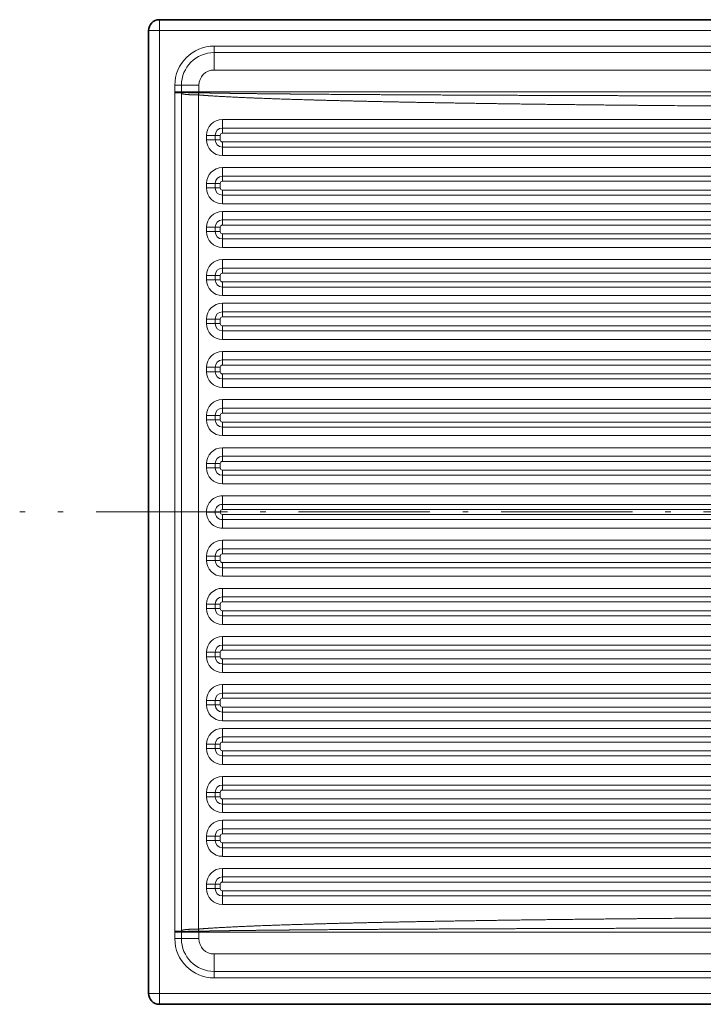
# Model space of a CAD drawing. Extents: x 22 to 382, y 25 to 234.
# Tile 1 of 5: x 22 to 85, y 41 to 131. Entities that reach past the tile are written whole.
import ezdxf

# ---------------------------------------------------------------- set-up
doc = ezdxf.new("R2010")
doc.units = 0
doc.linetypes.add('DASHDOT', pattern=[18.5, 12, -3, 0.5, -3])
doc.layers.get('0').update_dxf_attribs({"lineweight": 13})

# ---------------------------------------------------------------- blocks, each defined once
blk = doc.blocks.new('BLOCK9')
at = {"color": 7, "lineweight": 35}
for p, q in [((495, 225), (-495, 225)), ((-500, 220), (-500, 0)), ((-500, -220), (-500, 0)), ((495, -225), (-495, -225))]:
    blk.add_line(p, q, dxfattribs=at)
at = {"color": 7, "lineweight": 13, "ltscale": 0.125}
for p, q in [((-495, 225), (-495, 220)), ((-500, 220), (-495, 220)), ((-500, -220), (-495, -220)), ((-495, -225), (-495, -220))]:
    blk.add_line(p, q, dxfattribs=at)
at = {"color": 7, "lineweight": 13}
for p, q in [((495, 220), (-495, 220)), ((-495, 220), (-495, 0)), ((470, 212.95), (-470, 212.95)), ((470, 209.97), (-470, 209.97)), ((-470, 202), (470, 202)), ((-487.97, 191.56), (-487.97, 0)), ((-484.98, 191.56), (-484.98, 0)), ((-477.14, 0), (-477.14, 190.61)), ((-477, 192), (-92.31, 192)), ((-94.31, 179.38), (-466.25, 179.38)), ((-94.28, 175.48), (-466.22, 175.48)), ((-94.26, 173.13), (-466.2, 173.13)), ((-466.22, 166.79), (-94.28, 166.79)), ((-466.2, 169.13), (-94.26, 169.13)), ((-466.25, 162.89), (-94.31, 162.89)), ((-94.31, 157.38), (-466.25, 157.38)), ((-94.28, 153.48), (-466.22, 153.48)), ((-94.26, 151.13), (-466.2, 151.13)), ((-466.22, 144.79), (-94.28, 144.79)), ((-466.2, 147.13), (-94.26, 147.13)), ((-466.25, 140.89), (-94.31, 140.89)), ((1.72, 137.38), (-466.25, 137.38)), ((1.75, 133.48), (-466.22, 133.48)), ((15.73, 131.13), (-466.2, 131.13)), ((-466.2, 127.13), (15.73, 127.13)), ((-466.22, 124.79), (15.71, 124.79)), ((-466.25, 120.89), (15.68, 120.89)), ((15.68, 115.38), (-466.25, 115.38)), ((15.71, 111.48), (-466.22, 111.48)), ((15.73, 109.13), (-466.2, 109.13)), ((-466.2, 105.13), (15.73, 105.13)), ((-466.22, 102.79), (15.71, 102.79)), ((-466.25, 98.89), (15.68, 98.89)), ((15.68, 95.38), (-466.25, 95.38)), ((15.71, 91.48), (-466.22, 91.48)), ((15.73, 89.13), (-466.2, 89.13)), ((-466.22, 82.79), (15.71, 82.79)), ((-466.2, 85.13), (15.73, 85.13)), ((-466.25, 78.89), (15.68, 78.89)), ((15.68, 73.38), (-466.25, 73.38)), ((15.71, 69.48), (-466.22, 69.48)), ((15.73, 67.13), (-466.2, 67.13)), ((-466.2, 63.13), (15.73, 63.13)), ((-466.22, 60.79), (15.71, 60.79)), ((-466.25, 56.89), (15.68, 56.89)), ((15.68, 51.38), (-466.25, 51.38)), ((15.71, 47.48), (-466.22, 47.48)), ((15.73, 45.13), (-466.2, 45.13)), ((-466.2, 41.13), (15.73, 41.13)), ((-466.22, 38.79), (15.71, 38.79)), ((-466.25, 34.89), (15.68, 34.89)), ((15.68, 29.38), (-466.25, 29.38)), ((15.71, 25.48), (-466.22, 25.48)), ((15.73, 23.13), (-466.2, 23.13)), ((-466.2, 19.13), (15.73, 19.13)), ((-466.22, 16.79), (15.71, 16.79)), ((-466.25, 12.89), (15.68, 12.89)), ((15.68, 7.38), (-466.25, 7.38)), ((-495, -220), (-495, 0)), ((15.71, 3.48), (-466.22, 3.48)), ((15.73, 1.13), (-466.2, 1.13)), ((-487.97, -191.56), (-487.97, 0)), ((-484.98, -191.56), (-484.98, 0)), ((-477.14, 0), (-477.14, -190.61)), ((15.71, -3.48), (-466.22, -3.48)), ((15.73, -1.13), (-466.2, -1.13)), ((15.68, -7.38), (-466.25, -7.38)), ((-466.25, -12.89), (15.68, -12.89)), ((-466.22, -16.79), (15.71, -16.79)), ((-466.2, -19.13), (15.73, -19.13)), ((15.71, -25.48), (-466.22, -25.48)), ((15.73, -23.13), (-466.2, -23.13)), ((15.68, -29.38), (-466.25, -29.38)), ((-466.25, -34.89), (15.68, -34.89)), ((-466.22, -38.79), (15.71, -38.79)), ((-466.2, -41.13), (15.73, -41.13)), ((15.71, -47.48), (-466.22, -47.48)), ((15.73, -45.13), (-466.2, -45.13)), ((15.68, -51.38), (-466.25, -51.38)), ((-466.25, -56.89), (15.68, -56.89)), ((-466.22, -60.79), (15.71, -60.79)), ((-466.2, -63.13), (15.73, -63.13)), ((15.73, -67.13), (-466.2, -67.13)), ((15.71, -69.48), (-466.22, -69.48)), ((15.68, -73.38), (-466.25, -73.38)), ((-466.25, -78.89), (15.68, -78.89)), ((-466.22, -82.79), (15.71, -82.79)), ((-466.2, -85.13), (15.73, -85.13)), ((15.73, -89.13), (-466.2, -89.13)), ((15.71, -91.48), (-466.22, -91.48)), ((15.68, -95.38), (-466.25, -95.38)), ((-466.25, -98.89), (15.68, -98.89)), ((-466.22, -102.79), (15.71, -102.79)), ((-466.2, -105.13), (15.73, -105.13)), ((15.71, -111.48), (-466.22, -111.48)), ((15.73, -109.13), (-466.2, -109.13)), ((15.68, -115.38), (-466.25, -115.38)), ((-466.25, -120.89), (15.68, -120.89)), ((-466.22, -124.79), (15.71, -124.79)), ((-466.2, -127.13), (15.73, -127.13)), ((1.75, -133.48), (-466.22, -133.48)), ((15.73, -131.13), (-466.2, -131.13)), ((1.72, -137.38), (-466.25, -137.38)), ((-466.25, -140.89), (-94.31, -140.89)), ((-466.22, -144.79), (-94.28, -144.79)), ((-466.2, -147.13), (-94.26, -147.13)), ((-94.26, -151.13), (-466.2, -151.13)), ((-94.31, -157.38), (-466.25, -157.38)), ((-94.28, -153.48), (-466.22, -153.48)), ((-466.25, -162.89), (-94.31, -162.89)), ((-466.22, -166.79), (-94.28, -166.79)), ((-466.2, -169.13), (-94.26, -169.13)), ((-94.28, -175.48), (-466.22, -175.48)), ((-94.26, -173.13), (-466.2, -173.13)), ((-94.31, -179.38), (-466.25, -179.38)), ((-477, -192), (-92.31, -192)), ((-470, -202), (470, -202)), ((470, -209.97), (-470, -209.97)), ((470, -212.95), (-470, -212.95)), ((495, -220), (-495, -220))]:
    blk.add_line(p, q, dxfattribs=at)
at = {"color": 7, "lineweight": 13, "ltscale": 0.074689}
for p, q in [((-470, 209.97), (-470, 212.95)), ((-484.97, 195), (-487.95, 195)), ((-484.97, -195), (-487.95, -195)), ((-470, -209.97), (-470, -212.95))]:
    blk.add_line(p, q, dxfattribs=at)
at = {"color": 7, "lineweight": 13, "ltscale": 0.199172}
for p, q in [((-470, 209.97), (-470, 202)), ((-484.97, 195), (-477, 195)), ((-477, 192), (-484.97, 192)), ((-477, -192), (-484.97, -192)), ((-484.97, -195), (-477, -195)), ((-470, -209.97), (-470, -202))]:
    blk.add_line(p, q, dxfattribs=at)
at = {"color": 7, "lineweight": 13, "ltscale": 0.074368}
for p, q in [((-487.95, 195), (-487.95, 192.03)), ((-487.95, -195), (-487.95, -192.03))]:
    blk.add_line(p, q, dxfattribs=at)
at = {"color": 7, "lineweight": 13, "ltscale": 0.075}
for p, q in [((-484.97, 195), (-484.97, 192)), ((-477, 195), (-477, 192)), ((-484.97, -195), (-484.97, -192)), ((-477, -195), (-477, -192))]:
    blk.add_line(p, q, dxfattribs=at)
at = {"color": 7, "lineweight": 13, "ltscale": 0.07477}
for p, q in [((-484.98, 191.56), (-487.97, 191.56)), ((-484.98, -191.56), (-487.97, -191.56))]:
    blk.add_line(p, q, dxfattribs=at)
at = {"color": 7, "lineweight": 13, "ltscale": 0.074693}
for p, q in [((-487.95, 192.03), (-484.97, 192)), ((-487.95, -192.03), (-484.97, -192))]:
    blk.add_line(p, q, dxfattribs=at)
at = {"color": 7, "lineweight": 13, "ltscale": 0.002593}
for p, q in [((-484.97, 191.9), (-484.97, 192)), ((-484.97, -191.9), (-484.97, -192))]:
    blk.add_line(p, q, dxfattribs=at)
at = {"color": 7, "lineweight": 13, "ltscale": 0.024734}
for p, q in [((-477.14, 190.61), (-477.13, 191.6)), ((-477.14, -190.61), (-477.13, -191.6))]:
    blk.add_line(p, q, dxfattribs=at)
at = {"color": 7, "lineweight": 13, "ltscale": 0.00131}
for p, q in [((-477.14, 190.61), (-477.09, 190.61)), ((-477.14, -190.61), (-477.09, -190.61))]:
    blk.add_line(p, q, dxfattribs=at)
at = {"color": 7, "lineweight": 13, "ltscale": 0.003353}
for p, q in [((-477.13, 191.6), (-477, 191.6)), ((-477.13, -191.6), (-477, -191.6))]:
    blk.add_line(p, q, dxfattribs=at)
at = {"color": 7, "lineweight": 13, "ltscale": 0.024872}
for p, q in [((-477.09, 190.61), (-477, 191.6)), ((-477.09, -190.61), (-477, -191.6))]:
    blk.add_line(p, q, dxfattribs=at)
at = {"color": 7, "lineweight": 13, "ltscale": 0.00991}
for p, q in [((-477, 191.6), (-477, 192)), ((-477, -191.6), (-477, -192))]:
    blk.add_line(p, q, dxfattribs=at)
at = {"color": 7, "lineweight": 13, "ltscale": 0.05}
for p, q in [((-473.5, 172.13), (-473.5, 170.13)), ((-469.56, 172.13), (-469.56, 170.13)), ((-467.2, 170.13), (-467.2, 172.13)), ((-473.5, 150.13), (-473.5, 148.13)), ((-469.56, 150.13), (-469.56, 148.13)), ((-467.2, 148.13), (-467.2, 150.13)), ((-473.5, 130.13), (-473.5, 128.13)), ((-469.56, 130.13), (-469.56, 128.13)), ((-467.2, 128.13), (-467.2, 130.13)), ((-473.5, 108.13), (-473.5, 106.13)), ((-469.56, 108.13), (-469.56, 106.13)), ((-467.2, 106.13), (-467.2, 108.13)), ((-473.5, 88.13), (-473.5, 86.13)), ((-469.56, 88.13), (-469.56, 86.13)), ((-467.2, 86.13), (-467.2, 88.13)), ((-473.5, 66.13), (-473.5, 64.13)), ((-469.56, 66.13), (-469.56, 64.13)), ((-467.2, 64.13), (-467.2, 66.13)), ((-473.5, 44.13), (-473.5, 42.13)), ((-469.56, 44.13), (-469.56, 42.13)), ((-467.2, 42.13), (-467.2, 44.13)), ((-473.5, 22.13), (-473.5, 20.13)), ((-469.56, 22.13), (-469.56, 20.13)), ((-467.2, 20.13), (-467.2, 22.13)), ((-473.5, -22.13), (-473.5, -20.13)), ((-469.56, -22.13), (-469.56, -20.13)), ((-467.2, -20.13), (-467.2, -22.13)), ((-473.5, -44.13), (-473.5, -42.13)), ((-469.56, -44.13), (-469.56, -42.13)), ((-467.2, -42.13), (-467.2, -44.13)), ((-473.5, -66.13), (-473.5, -64.13)), ((-469.56, -66.13), (-469.56, -64.13)), ((-467.2, -64.13), (-467.2, -66.13)), ((-473.5, -88.13), (-473.5, -86.13)), ((-469.56, -88.13), (-469.56, -86.13)), ((-467.2, -86.13), (-467.2, -88.13)), ((-473.5, -108.13), (-473.5, -106.13)), ((-469.56, -108.13), (-469.56, -106.13)), ((-467.2, -106.13), (-467.2, -108.13)), ((-473.5, -130.13), (-473.5, -128.13)), ((-469.56, -130.13), (-469.56, -128.13)), ((-467.2, -128.13), (-467.2, -130.13)), ((-473.5, -150.13), (-473.5, -148.13)), ((-469.56, -150.13), (-469.56, -148.13)), ((-467.2, -148.13), (-467.2, -150.13)), ((-473.5, -172.13), (-473.5, -170.13)), ((-469.56, -172.13), (-469.56, -170.13)), ((-467.2, -170.13), (-467.2, -172.13))]:
    blk.add_line(p, q, dxfattribs=at)
at = {"color": 7, "lineweight": 13, "ltscale": 0.098381}
for p, q in [((-473.5, 172.13), (-469.56, 172.13)), ((-473.5, 170.13), (-469.56, 170.13)), ((-473.5, 150.13), (-469.56, 150.13)), ((-473.5, 148.13), (-469.56, 148.13)), ((-473.5, 130.13), (-469.56, 130.13)), ((-473.5, 128.13), (-469.56, 128.13)), ((-473.5, 108.13), (-469.56, 108.13)), ((-473.5, 106.13), (-469.56, 106.13)), ((-473.5, 88.13), (-469.56, 88.13)), ((-473.5, 86.13), (-469.56, 86.13)), ((-473.5, 66.13), (-469.56, 66.13)), ((-473.5, 64.13), (-469.56, 64.13)), ((-473.5, 44.13), (-469.56, 44.13)), ((-473.5, 42.13), (-469.56, 42.13)), ((-473.5, 22.13), (-469.56, 22.13)), ((-473.5, 20.13), (-469.56, 20.13)), ((-473.5, 0.13), (-469.56, 0.13)), ((-473.5, -0.13), (-469.56, -0.13)), ((-473.5, -20.13), (-469.56, -20.13)), ((-473.5, -22.13), (-469.56, -22.13)), ((-473.5, -42.13), (-469.56, -42.13)), ((-473.5, -44.13), (-469.56, -44.13)), ((-473.5, -64.13), (-469.56, -64.13)), ((-473.5, -66.13), (-469.56, -66.13)), ((-473.5, -86.13), (-469.56, -86.13)), ((-473.5, -88.13), (-469.56, -88.13)), ((-473.5, -106.13), (-469.56, -106.13)), ((-473.5, -108.13), (-469.56, -108.13)), ((-473.5, -128.13), (-469.56, -128.13)), ((-473.5, -130.13), (-469.56, -130.13)), ((-473.5, -148.13), (-469.56, -148.13)), ((-473.5, -150.13), (-469.56, -150.13)), ((-473.5, -170.13), (-469.56, -170.13)), ((-473.5, -172.13), (-469.56, -172.13))]:
    blk.add_line(p, q, dxfattribs=at)
at = {"color": 7, "lineweight": 13, "ltscale": 0.059029}
for p, q in [((-469.56, 172.13), (-467.2, 172.13)), ((-469.56, 170.13), (-467.2, 170.13)), ((-469.56, 150.13), (-467.2, 150.13)), ((-469.56, 148.13), (-467.2, 148.13)), ((-469.56, 130.13), (-467.2, 130.13)), ((-469.56, 128.13), (-467.2, 128.13)), ((-469.56, 108.13), (-467.2, 108.13)), ((-469.56, 106.13), (-467.2, 106.13)), ((-469.56, 88.13), (-467.2, 88.13)), ((-469.56, 86.13), (-467.2, 86.13)), ((-469.56, 66.13), (-467.2, 66.13)), ((-469.56, 64.13), (-467.2, 64.13)), ((-469.56, 44.13), (-467.2, 44.13)), ((-469.56, 42.13), (-467.2, 42.13)), ((-469.56, 22.13), (-467.2, 22.13)), ((-469.56, 20.13), (-467.2, 20.13)), ((-469.56, 0.13), (-467.2, 0.13)), ((-469.56, -0.13), (-467.2, -0.13)), ((-469.56, -20.13), (-467.2, -20.13)), ((-469.56, -22.13), (-467.2, -22.13)), ((-469.56, -42.13), (-467.2, -42.13)), ((-469.56, -44.13), (-467.2, -44.13)), ((-469.56, -64.13), (-467.2, -64.13)), ((-469.56, -66.13), (-467.2, -66.13)), ((-469.56, -86.13), (-467.2, -86.13)), ((-469.56, -88.13), (-467.2, -88.13)), ((-469.56, -106.13), (-467.2, -106.13)), ((-469.56, -108.13), (-467.2, -108.13)), ((-469.56, -128.13), (-467.2, -128.13)), ((-469.56, -130.13), (-467.2, -130.13)), ((-469.56, -148.13), (-467.2, -148.13)), ((-469.56, -150.13), (-467.2, -150.13)), ((-469.56, -170.13), (-467.2, -170.13)), ((-469.56, -172.13), (-467.2, -172.13))]:
    blk.add_line(p, q, dxfattribs=at)
at = {"color": 7, "lineweight": 13, "ltscale": 0.003343}
for p, q in [((-473.5, 0.13), (-473.5, 0)), ((-469.56, 0.13), (-469.56, 0)), ((-467.2, 0), (-467.2, 0.13)), ((-473.5, -0.13), (-473.5, 0)), ((-469.56, -0.13), (-469.56, 0)), ((-467.2, 0), (-467.2, -0.13))]:
    blk.add_line(p, q, dxfattribs=at)
at = {"color": 7, "lineweight": 35}
for centre, start, end in [((-495, 220), 90, 180), ((-495, -220), 180, 270)]:
    blk.add_arc(centre, 5, start, end, dxfattribs=at)
at = {"color": 7, "lineweight": 13}
for centre, radius, start, end in [((-470, 195), 17.95, 90, 180), ((-470, 195), 14.97, 90, 180), ((-470, 195), 7, 90, 180), ((-478.53, 191.55), 9.43, 177.1362, 179.9781), ((-518.1, -540.32), 732.97, 87.40914, 87.64269), ((-477.92, 191.6), 7.06, 177.6227, 180.3721), ((-478.53, -191.55), 9.43, 180.0219, 182.8638), ((-518.1, 540.32), 732.97, 272.35731, 272.59086), ((-477.92, -191.6), 7.06, 179.6279, 182.3773), ((-470, -195), 17.95, 180, 270), ((-470, -195), 14.97, 180, 270), ((-470, -195), 7, 180, 270)]:
    blk.add_arc(centre, radius, start, end, dxfattribs=at)
for centre, major_axis, ratio, start_param, end_param in [((-466.25, 172.13), (0, -7.24), 0.999848, 3.141598, 4.712389), ((-466.16, 179.38), (0, 5), 0.017452, 1.570796, 2.466461), ((-466.22, 172.13), (0, -3.34), 0.999848, 3.141598, 4.712389), ((-466.2, 172.13), (0, -1), 0.999848, 3.141598, 4.712389), ((-466.25, 173.13), (0, 3), 0.017452, 4.712389, 5.608054), ((-466.25, 170.13), (0, -7.24), 0.999848, 4.712395, 6.283185), ((-466.22, 170.13), (0, -3.34), 0.999848, 4.712395, 6.283185), ((-466.2, 170.13), (0, -1), 0.999848, 4.712395, 6.283185), ((-466.16, 162.89), (0, -5), 0.017452, 3.816724, 4.712389), ((-466.25, 169.13), (0, -3), 0.017452, 0.675132, 1.570796), ((-466.25, 150.13), (0, -7.24), 0.999848, 3.141598, 4.712389), ((-466.22, 150.13), (0, -3.34), 0.999848, 3.141598, 4.712389), ((-466.16, 157.38), (0, 5), 0.017452, 1.570796, 2.466461), ((-466.25, 151.13), (0, 3), 0.017452, 4.712389, 5.608054), ((-466.2, 150.13), (0, -1), 0.999848, 3.141598, 4.712389), ((-466.25, 148.13), (0, -7.24), 0.999848, 4.712395, 6.283185), ((-466.22, 148.13), (0, -3.34), 0.999848, 4.712395, 6.283185), ((-466.2, 148.13), (0, -1), 0.999848, 4.712395, 6.283185), ((-466.16, 140.89), (0, -5), 0.017452, 3.816724, 4.712389), ((-466.25, 147.13), (0, -3), 0.017452, 0.675132, 1.570796), ((-466.25, 130.13), (0, -7.24), 0.999848, 3.141598, 4.712389), ((-466.16, 137.38), (0, 5), 0.017452, 1.570796, 2.466461), ((-466.22, 130.13), (0, -3.34), 0.999848, 3.141598, 4.712389), ((-466.2, 130.13), (0, -1), 0.999848, 3.141598, 4.712389), ((-466.25, 131.13), (0, 3), 0.017452, 4.712389, 5.608054), ((-466.25, 128.13), (0, -7.24), 0.999848, 4.712395, 6.283185), ((-466.22, 128.13), (0, -3.34), 0.999848, 4.712395, 6.283185), ((-466.2, 128.13), (0, -1), 0.999848, 4.712395, 6.283185), ((-466.25, 127.13), (0, -3), 0.017452, 0.675132, 1.570796), ((-466.16, 120.89), (0, -5), 0.017452, 3.816724, 4.712389), ((-466.25, 108.13), (0, -7.24), 0.999848, 3.141598, 4.712389), ((-466.16, 115.38), (0, 5), 0.017452, 1.570796, 2.466461), ((-466.22, 108.13), (0, -3.34), 0.999848, 3.141598, 4.712389), ((-466.2, 108.13), (0, -1), 0.999848, 3.141598, 4.712389), ((-466.25, 109.13), (0, 3), 0.017452, 4.712389, 5.608054), ((-466.25, 106.13), (0, -7.24), 0.999848, 4.712395, 6.283185), ((-466.22, 106.13), (0, -3.34), 0.999848, 4.712395, 6.283185), ((-466.2, 106.13), (0, -1), 0.999848, 4.712395, 6.283185), ((-466.25, 105.13), (0, -3), 0.017452, 0.675132, 1.570796), ((-466.16, 98.89), (0, -5), 0.017452, 3.816724, 4.712389), ((-466.25, 88.13), (0, -7.24), 0.999848, 3.141598, 4.712389), ((-466.16, 95.38), (0, 5), 0.017452, 1.570796, 2.466461), ((-466.22, 88.13), (0, -3.34), 0.999848, 3.141598, 4.712389), ((-466.25, 89.13), (0, 3), 0.017452, 4.712389, 5.608054), ((-466.25, 86.13), (0, -7.24), 0.999848, 4.712395, 6.283185), ((-466.22, 86.13), (0, -3.34), 0.999848, 4.712395, 6.283185), ((-466.2, 88.13), (0, -1), 0.999848, 3.141598, 4.712389), ((-466.2, 86.13), (0, -1), 0.999848, 4.712395, 6.283185), ((-466.16, 78.89), (0, -5), 0.017452, 3.816724, 4.712389), ((-466.25, 85.13), (0, -3), 0.017452, 0.675132, 1.570796), ((-466.25, 66.13), (0, -7.24), 0.999848, 3.141598, 4.712389), ((-466.16, 73.38), (0, 5), 0.017452, 1.570796, 2.466461), ((-466.22, 66.13), (0, -3.34), 0.999848, 3.141598, 4.712389), ((-466.25, 67.13), (0, 3), 0.017452, 4.712389, 5.608054), ((-466.25, 64.13), (0, -7.24), 0.999848, 4.712395, 6.283185), ((-466.22, 64.13), (0, -3.34), 0.999848, 4.712395, 6.283185), ((-466.2, 66.13), (0, -1), 0.999848, 3.141598, 4.712389), ((-466.2, 64.13), (0, -1), 0.999848, 4.712395, 6.283185), ((-466.25, 63.13), (0, -3), 0.017452, 0.675132, 1.570796), ((-466.16, 56.89), (0, -5), 0.017452, 3.816724, 4.712389), ((-466.25, 44.13), (0, -7.24), 0.999848, 3.141598, 4.712389), ((-466.16, 51.38), (0, 5), 0.017452, 1.570796, 2.466461), ((-466.22, 44.13), (0, -3.34), 0.999848, 3.141598, 4.712389), ((-466.2, 44.13), (0, -1), 0.999848, 3.141598, 4.712389), ((-466.25, 45.13), (0, 3), 0.017452, 4.712389, 5.608054), ((-466.25, 42.13), (0, -7.24), 0.999848, 4.712395, 6.283185), ((-466.22, 42.13), (0, -3.34), 0.999848, 4.712395, 6.283185), ((-466.2, 42.13), (0, -1), 0.999848, 4.712395, 6.283185), ((-466.25, 41.13), (0, -3), 0.017452, 0.675132, 1.570796), ((-466.16, 34.89), (0, -5), 0.017452, 3.816724, 4.712389), ((-466.25, 22.13), (0, -7.24), 0.999848, 3.141598, 4.712389), ((-466.16, 29.38), (0, 5), 0.017452, 1.570796, 2.466461), ((-466.22, 22.13), (0, -3.34), 0.999848, 3.141598, 4.712389), ((-466.2, 22.13), (0, -1), 0.999848, 3.141598, 4.712389), ((-466.25, 23.13), (0, 3), 0.017452, 4.712389, 5.608054), ((-466.25, 20.13), (0, -7.24), 0.999848, 4.712395, 6.283185), ((-466.22, 20.13), (0, -3.34), 0.999848, 4.712395, 6.283185), ((-466.2, 20.13), (0, -1), 0.999848, 4.712395, 6.283185), ((-466.25, 19.13), (0, -3), 0.017452, 0.675132, 1.570796), ((-466.16, 12.89), (0, -5), 0.017452, 3.816724, 4.712389), ((-466.25, 0.13), (0, -7.24), 0.999848, 3.141593, 4.7124), ((-466.16, 7.38), (0, 5), 0.017452, 1.570796, 2.466461), ((-466.22, 0.13), (0, -3.34), 0.999848, 3.141593, 4.7124), ((-466.2, 0.13), (0, -1), 0.999848, 3.141593, 4.7124), ((-466.25, 1.13), (0, 3), 0.017452, 4.712389, 5.608054), ((-466.25, -0.13), (0, 7.24), 0.999848, 1.570785, 3.141593), ((-466.22, -0.13), (0, 3.34), 0.999848, 1.570785, 3.141593), ((-466.2, -0.13), (0, 1), 0.999848, 1.570785, 3.141593), ((-466.16, -7.38), (0, -5), 0.017452, 3.816724, 4.712389), ((-466.25, -1.13), (0, -3), 0.017452, 0.675132, 1.570796), ((-466.25, -20.13), (0, 7.24), 0.999848, 0, 1.570791), ((-466.16, -12.89), (0, 5), 0.017452, 1.570796, 2.466461), ((-466.22, -20.13), (0, 3.34), 0.999848, 0, 1.570791), ((-466.25, -19.13), (0, 3), 0.017452, 4.712389, 5.608054), ((-466.25, -22.13), (0, 7.24), 0.999848, 1.570796, 3.141587), ((-466.22, -22.13), (0, 3.34), 0.999848, 1.570796, 3.141587), ((-466.2, -20.13), (0, 1), 0.999848, 0, 1.570791), ((-466.2, -22.13), (0, 1), 0.999848, 1.570796, 3.141587), ((-466.16, -29.38), (0, -5), 0.017452, 3.816724, 4.712389), ((-466.25, -23.13), (0, -3), 0.017452, 0.675132, 1.570796), ((-466.25, -42.13), (0, 7.24), 0.999848, 0, 1.570791), ((-466.16, -34.89), (0, 5), 0.017452, 1.570796, 2.466461), ((-466.22, -42.13), (0, 3.34), 0.999848, 0, 1.570791), ((-466.25, -41.13), (0, 3), 0.017452, 4.712389, 5.608054), ((-466.25, -44.13), (0, 7.24), 0.999848, 1.570796, 3.141587), ((-466.22, -44.13), (0, 3.34), 0.999848, 1.570796, 3.141587), ((-466.2, -42.13), (0, 1), 0.999848, 0, 1.570791), ((-466.2, -44.13), (0, 1), 0.999848, 1.570796, 3.141587), ((-466.16, -51.38), (0, -5), 0.017452, 3.816724, 4.712389), ((-466.25, -45.13), (0, -3), 0.017452, 0.675132, 1.570796), ((-466.25, -64.13), (0, 7.24), 0.999848, 0, 1.570791), ((-466.16, -56.89), (0, 5), 0.017452, 1.570796, 2.466461), ((-466.22, -64.13), (0, 3.34), 0.999848, 0, 1.570791), ((-466.25, -63.13), (0, 3), 0.017452, 4.712389, 5.608054), ((-466.25, -66.13), (0, 7.24), 0.999848, 1.570796, 3.141587), ((-466.22, -66.13), (0, 3.34), 0.999848, 1.570796, 3.141587), ((-466.2, -64.13), (0, 1), 0.999848, 0, 1.570791), ((-466.2, -66.13), (0, 1), 0.999848, 1.570796, 3.141587), ((-466.25, -67.13), (0, -3), 0.017452, 0.675132, 1.570796), ((-466.16, -73.38), (0, -5), 0.017452, 3.816724, 4.712389), ((-466.25, -86.13), (0, 7.24), 0.999848, 0, 1.570791), ((-466.16, -78.89), (0, 5), 0.017452, 1.570796, 2.466461), ((-466.22, -86.13), (0, 3.34), 0.999848, 0, 1.570791), ((-466.2, -86.13), (0, 1), 0.999848, 0, 1.570791), ((-466.25, -85.13), (0, 3), 0.017452, 4.712389, 5.608054), ((-466.25, -88.13), (0, 7.24), 0.999848, 1.570796, 3.141587), ((-466.22, -88.13), (0, 3.34), 0.999848, 1.570796, 3.141587), ((-466.2, -88.13), (0, 1), 0.999848, 1.570796, 3.141587), ((-466.25, -89.13), (0, -3), 0.017452, 0.675132, 1.570796), ((-466.16, -95.38), (0, -5), 0.017452, 3.816724, 4.712389), ((-466.25, -106.13), (0, 7.24), 0.999848, 0, 1.570791), ((-466.16, -98.89), (0, 5), 0.017452, 1.570796, 2.466461), ((-466.22, -106.13), (0, 3.34), 0.999848, 0, 1.570791), ((-466.25, -105.13), (0, 3), 0.017452, 4.712389, 5.608054), ((-466.2, -106.13), (0, 1), 0.999848, 0, 1.570791), ((-466.25, -108.13), (0, 7.24), 0.999848, 1.570796, 3.141587), ((-466.22, -108.13), (0, 3.34), 0.999848, 1.570796, 3.141587), ((-466.2, -108.13), (0, 1), 0.999848, 1.570796, 3.141587), ((-466.16, -115.38), (0, -5), 0.017452, 3.816724, 4.712389), ((-466.25, -109.13), (0, -3), 0.017452, 0.675132, 1.570796), ((-466.25, -128.13), (0, 7.24), 0.999848, 0, 1.570791), ((-466.16, -120.89), (0, 5), 0.017452, 1.570796, 2.466461), ((-466.22, -128.13), (0, 3.34), 0.999848, 0, 1.570791), ((-466.25, -127.13), (0, 3), 0.017452, 4.712389, 5.608054), ((-466.25, -130.13), (0, 7.24), 0.999848, 1.570796, 3.141587), ((-466.22, -130.13), (0, 3.34), 0.999848, 1.570796, 3.141587), ((-466.2, -128.13), (0, 1), 0.999848, 0, 1.570791), ((-466.2, -130.13), (0, 1), 0.999848, 1.570796, 3.141587), ((-466.16, -137.38), (0, -5), 0.017452, 3.816724, 4.712389), ((-466.25, -131.13), (0, -3), 0.017452, 0.675132, 1.570796), ((-466.25, -148.13), (0, 7.24), 0.999848, 0, 1.570791), ((-466.16, -140.89), (0, 5), 0.017452, 1.570796, 2.466461), ((-466.22, -148.13), (0, 3.34), 0.999848, 0, 1.570791), ((-466.2, -148.13), (0, 1), 0.999848, 0, 1.570791), ((-466.25, -147.13), (0, 3), 0.017452, 4.712389, 5.608054), ((-466.25, -150.13), (0, 7.24), 0.999848, 1.570796, 3.141587), ((-466.22, -150.13), (0, 3.34), 0.999848, 1.570796, 3.141587), ((-466.2, -150.13), (0, 1), 0.999848, 1.570796, 3.141587), ((-466.25, -151.13), (0, -3), 0.017452, 0.675132, 1.570796), ((-466.16, -157.38), (0, -5), 0.017452, 3.816724, 4.712389), ((-466.25, -170.13), (0, 7.24), 0.999848, 0, 1.570791), ((-466.16, -162.89), (0, 5), 0.017452, 1.570796, 2.466461), ((-466.22, -170.13), (0, 3.34), 0.999848, 0, 1.570791), ((-466.2, -170.13), (0, 1), 0.999848, 0, 1.570791), ((-466.25, -169.13), (0, 3), 0.017452, 4.712389, 5.608054), ((-466.25, -172.13), (0, 7.24), 0.999848, 1.570796, 3.141587), ((-466.22, -172.13), (0, 3.34), 0.999848, 1.570796, 3.141587), ((-466.2, -172.13), (0, 1), 0.999848, 1.570796, 3.141587), ((-466.16, -179.38), (0, -5), 0.017452, 3.816724, 4.712389), ((-466.25, -173.13), (0, -3), 0.017452, 0.675132, 1.570796)]:
    blk.add_ellipse(centre, major_axis=major_axis, ratio=ratio, start_param=start_param, end_param=end_param, dxfattribs=at)
for points, knots in [([(-477.14, 190.61), (-478.08, 190.62), (-479.02, 190.63), (-479.94, 190.65), (-481.44, 190.72), (-482.72, 190.82), (-483.21, 190.88), (-483.91, 190.98), (-484.42, 191.12), (-484.59, 191.18), (-484.78, 191.28), (-484.91, 191.41), (-484.94, 191.45), (-484.96, 191.5), (-484.98, 191.56)], [0, 0, 0, 0, 0, 0, 8.723548, 8.723548, 8.723548, 14.8662, 14.8662, 14.8662, 18.733142, 18.733142, 18.733142, 20.452666, 20.452666, 20.452666, 20.452666, 20.452666, 20.452666]), ([(-477.13, 191.6), (-478.29, 191.6), (-479.43, 191.61), (-480.55, 191.62), (-482.16, 191.65), (-483.44, 191.69), (-483.85, 191.71), (-484.3, 191.74), (-484.62, 191.79), (-484.69, 191.8), (-484.81, 191.82), (-484.89, 191.85), (-484.93, 191.86), (-484.95, 191.88), (-484.97, 191.9)], [0, 0, 0, 0, 0, 0, 10.967817, 10.967817, 10.967817, 17.087271, 17.087271, 17.087271, 19.04073, 19.04073, 19.04073, 20.794117, 20.794117, 20.794117, 20.794117, 20.794117, 20.794117]), ([(-477.09, 190.61), (-476.89, 190.6), (-476.68, 190.58), (-476.48, 190.56), (-474.46, 190.39), (-472.43, 190.25), (-470.65, 190.14), (-462.67, 189.66), (-454.7, 189.31), (-449.02, 189.08), (-438.14, 188.7), (-427.27, 188.38), (-422.55, 188.24), (-408.6, 187.87), (-394.65, 187.56), (-385.45, 187.37), (-366.22, 187.01), (-347, 186.71), (-337.02, 186.56), (-312.06, 186.23), (-287.1, 185.95), (-272.12, 185.81), (-227.18, 185.42), (-182.23, 185.18), (-152.33, 185.07), (-122.37, 185.01), (-92.4, 185)], [933.098735, 933.098735, 933.098735, 933.098735, 933.098735, 933.098735, 934.547593, 934.547593, 934.547593, 947.420754, 947.420754, 947.420754, 990.989902, 990.989902, 990.989902, 1024.34127, 1024.34127, 1024.34127, 1089.672532, 1089.672532, 1089.672532, 1160.282504, 1160.282504, 1160.282504, 1266.194594, 1266.194594, 1266.194594, 1478.11566, 1478.11566, 1478.11566, 1478.11566, 1478.11566, 1478.11566]), ([(-477, 191.6), (-476.8, 191.6), (-476.6, 191.59), (-476.4, 191.59), (-476.01, 191.58), (-475.61, 191.57), (-475.41, 191.57), (-473.61, 191.53), (-471.82, 191.49), (-470.24, 191.46), (-466.86, 191.4), (-463.48, 191.35), (-461.62, 191.33), (-456.04, 191.25), (-450.53, 191.19), (-446.85, 191.15), (-442.51, 191.1), (-438.13, 191.06), (-437.61, 191.06), (-435.52, 191.04), (-433.42, 191.02), (-431.85, 191.01), (-427.15, 190.96), (-422.44, 190.93), (-419.3, 190.9), (-407.92, 190.82), (-396.54, 190.74), (-388.32, 190.7), (-376.54, 190.63), (-364.75, 190.57), (-361.28, 190.56), (-342.32, 190.47), (-323.36, 190.39), (-307.95, 190.34), (-284.84, 190.27), (-261.73, 190.21), (-253.98, 190.19), (-217.02, 190.11), (-180.06, 190.05), (-150.84, 190.02), (-121.58, 190), (-92.31, 190)], [0, 0, 0, 0, 0, 0, 1.73047, 1.73047, 1.73047, 3.460941, 3.460941, 3.460941, 17.304636, 17.304636, 17.304636, 32.731122, 32.731122, 32.731122, 66.137427, 66.137427, 66.137427, 70.668775, 70.668775, 70.668775, 84.26282, 84.26282, 84.26282, 111.450262, 111.450262, 111.450262, 182.817277, 182.817277, 182.817277, 213.533019, 213.533019, 213.533019, 347.029988, 347.029988, 347.029988, 413.666572, 413.666572, 413.666572, 667.119697, 667.119697, 667.119697, 667.119697, 667.119697, 667.119697]), ([(-477.09, -190.61), (-476.89, -190.6), (-476.68, -190.58), (-476.48, -190.56), (-474.46, -190.39), (-472.43, -190.25), (-470.65, -190.14), (-462.67, -189.66), (-454.7, -189.31), (-449.02, -189.08), (-438.14, -188.7), (-427.27, -188.38), (-422.55, -188.24), (-408.6, -187.87), (-394.65, -187.56), (-385.45, -187.37), (-366.22, -187.01), (-347, -186.71), (-337.02, -186.56), (-312.06, -186.23), (-287.1, -185.95), (-272.12, -185.81), (-227.18, -185.42), (-182.23, -185.18), (-152.33, -185.07), (-122.37, -185.01), (-92.4, -185)], [933.098735, 933.098735, 933.098735, 933.098735, 933.098735, 933.098735, 934.547593, 934.547593, 934.547593, 947.420754, 947.420754, 947.420754, 990.989902, 990.989902, 990.989902, 1024.34127, 1024.34127, 1024.34127, 1089.672532, 1089.672532, 1089.672532, 1160.282504, 1160.282504, 1160.282504, 1266.194594, 1266.194594, 1266.194594, 1478.11566, 1478.11566, 1478.11566, 1478.11566, 1478.11566, 1478.11566]), ([(-477.14, -190.61), (-478.08, -190.62), (-479.02, -190.63), (-479.94, -190.65), (-481.44, -190.72), (-482.72, -190.82), (-483.21, -190.88), (-483.91, -190.98), (-484.42, -191.12), (-484.59, -191.18), (-484.78, -191.28), (-484.91, -191.41), (-484.94, -191.45), (-484.96, -191.5), (-484.98, -191.56)], [0, 0, 0, 0, 0, 0, 8.723548, 8.723548, 8.723548, 14.8662, 14.8662, 14.8662, 18.733142, 18.733142, 18.733142, 20.452666, 20.452666, 20.452666, 20.452666, 20.452666, 20.452666]), ([(-477.13, -191.6), (-478.29, -191.6), (-479.43, -191.61), (-480.55, -191.62), (-482.16, -191.65), (-483.44, -191.69), (-483.85, -191.71), (-484.3, -191.74), (-484.62, -191.79), (-484.69, -191.8), (-484.81, -191.82), (-484.89, -191.85), (-484.93, -191.86), (-484.95, -191.88), (-484.97, -191.9)], [0, 0, 0, 0, 0, 0, 10.967817, 10.967817, 10.967817, 17.087271, 17.087271, 17.087271, 19.04073, 19.04073, 19.04073, 20.794117, 20.794117, 20.794117, 20.794117, 20.794117, 20.794117]), ([(-477, -191.6), (-476.8, -191.6), (-476.6, -191.59), (-476.4, -191.59), (-476.01, -191.58), (-475.61, -191.57), (-475.41, -191.57), (-473.61, -191.53), (-471.82, -191.49), (-470.24, -191.46), (-466.86, -191.4), (-463.48, -191.35), (-461.62, -191.33), (-456.04, -191.25), (-450.53, -191.19), (-446.85, -191.15), (-442.51, -191.1), (-438.13, -191.06), (-437.61, -191.06), (-435.52, -191.04), (-433.42, -191.02), (-431.85, -191.01), (-427.15, -190.96), (-422.44, -190.93), (-419.3, -190.9), (-407.92, -190.82), (-396.54, -190.74), (-388.32, -190.7), (-376.54, -190.63), (-364.75, -190.57), (-361.28, -190.56), (-342.32, -190.47), (-323.36, -190.39), (-307.95, -190.34), (-284.84, -190.27), (-261.73, -190.21), (-253.98, -190.19), (-217.02, -190.11), (-180.06, -190.05), (-150.84, -190.02), (-121.58, -190), (-92.31, -190)], [0, 0, 0, 0, 0, 0, 1.73047, 1.73047, 1.73047, 3.460941, 3.460941, 3.460941, 17.304636, 17.304636, 17.304636, 32.731122, 32.731122, 32.731122, 66.137427, 66.137427, 66.137427, 70.668775, 70.668775, 70.668775, 84.26282, 84.26282, 84.26282, 111.450262, 111.450262, 111.450262, 182.817277, 182.817277, 182.817277, 213.533019, 213.533019, 213.533019, 347.029988, 347.029988, 347.029988, 413.666572, 413.666572, 413.666572, 667.119697, 667.119697, 667.119697, 667.119697, 667.119697, 667.119697])]:
    blk.add_open_spline(points, degree=5, knots=knots, dxfattribs=at)

msp = doc.modelspace()

# ---------------------------------------------------------------- linework, layer by layer
at = {"color": 7, "linetype": 'DASHDOT', "lineweight": 13}
msp.add_line((244.883, 85.641), (22.398, 85.641), dxfattribs=at)

# ---------------------------------------------------------------- block references
at = {"lineweight": 0, "xscale": 0.2, "yscale": 0.2, "zscale": 0.2}
msp.add_blockref('BLOCK9', (134.165, 85.641), dxfattribs=at)

doc.saveas('drawing.dxf')
